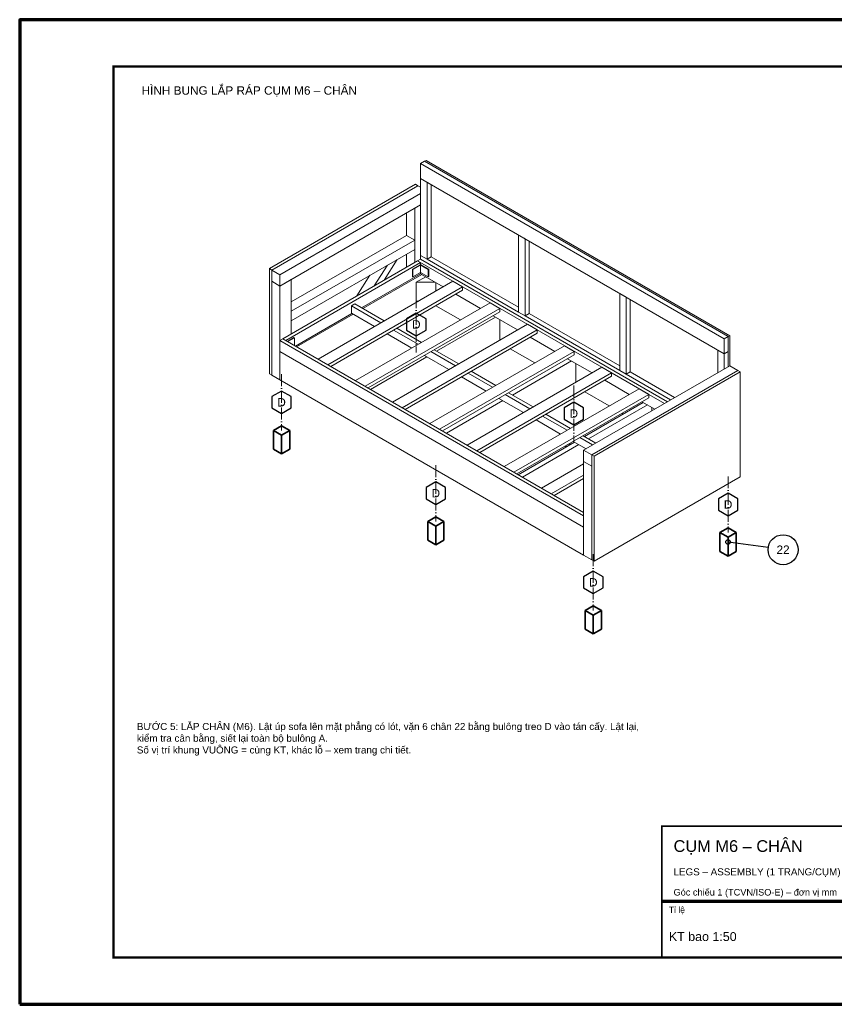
# Model space of a CAD drawing. Header units: millimetres. Extents: x 0 to 2970, y 0 to 2100.
# Tile 1 of 2: x 0 to 1738, y 0 to 2100. Entities that reach past the tile are written whole.
import ezdxf
from ezdxf.enums import TextEntityAlignment as Align

# ---------------------------------------------------------------- set-up
doc = ezdxf.new("R2010")
doc.units = ezdxf.units.MM
doc.header["$LTSCALE"] = 10
doc.linetypes.add('DASHDOT', pattern=[3.556, 2.54, -0.508, 0, -0.508])
for name, color, linetype, lineweight in [('0-KHUNG-BANVE', 7, 'CONTINUOUS', 70), ('10-PHU-KIEN', 1, 'CONTINUOUS', 25), ('4-DUONG-BUNG', 4, 'DASHDOT', 18), ('5-SO-VI-TRI', 7, 'CONTINUOUS', 25), ('6-CHU', 7, 'CONTINUOUS', 25), ('8-CUM-DA-LAP', 8, 'CONTINUOUS', 18), ('M-M6-LEGS', 30, 'CONTINUOUS', 35)]:
    doc.layers.add(name, color=color, linetype=linetype, lineweight=lineweight)
doc.styles.add('VN', font='arial.ttf')

msp = doc.modelspace()

# ---------------------------------------------------------------- linework, layer by layer
at = {"layer": '0-KHUNG-BANVE'}
msp.add_line((1370, 220), (2870, 220), dxfattribs=at)
msp.add_lwpolyline([(0, 0), (2970, 0), (2970, 2100), (0, 2100)], close=True, dxfattribs=at)
for points, const_width in [([(200, 100), (2870, 100), (2870, 2000), (200, 2000)], 5), ([(1370, 100), (2870, 100), (2870, 380), (1370, 380)], 4)]:
    msp.add_lwpolyline(points, close=True, dxfattribs=dict(at, const_width=const_width))
at = {"layer": '10-PHU-KIEN'}
for points in [[(866.991, 1462), (846.206, 1474), (825.422, 1462), (825.422, 1438), (846.206, 1426), (866.991, 1438)], [(579.471, 1296), (558.686, 1308), (537.901, 1296), (537.901, 1272), (558.686, 1260), (579.471, 1272)], [(1203.009, 1272), (1182.224, 1284), (1161.44, 1272), (1161.44, 1248), (1182.224, 1236), (1203.009, 1248)], [(908.56, 1102), (887.776, 1114), (866.991, 1102), (866.991, 1078), (887.776, 1066), (908.56, 1078)], [(1532.099, 1078), (1511.314, 1090), (1490.529, 1078), (1490.529, 1054), (1511.314, 1042), (1532.099, 1054)], [(1244.578, 912), (1223.794, 924), (1203.009, 912), (1203.009, 888), (1223.794, 876), (1244.578, 888)]]:
    msp.add_lwpolyline(points, close=True, dxfattribs=at)
at = {"layer": '4-DUONG-BUNG'}
for p, q in [((846.206, 1510), (846.206, 1390)), ((558.686, 1344), (558.686, 1224)), ((1182.224, 1320), (1182.224, 1200)), ((887.776, 1150), (887.776, 1030)), ((1511.314, 1126), (1511.314, 1006)), ((1223.794, 960), (1223.794, 840))]:
    msp.add_line(p, q, dxfattribs=at)
at = {"layer": '5-SO-VI-TRI'}
msp.add_line((1596.944, 974.008), (1511.314, 986), dxfattribs=at)
for centre, radius in [((1511.314, 986), 5), ((1628.634, 969.569), 32)]:
    msp.add_circle(centre, radius, dxfattribs=at)
at = {"layer": '8-CUM-DA-LAP'}
for p, q in [((855.213, 1793.2), (863.873, 1798.2)), ((855.213, 1761.2), (855.213, 1793.2)), ((1503, 1419.2), (855.213, 1793.2)), ((863.873, 1798.2), (866.991, 1800)), ((1511.66, 1424.2), (863.873, 1798.2)), ((1514.778, 1426), (866.991, 1800)), ((844.474, 1749), (532.705, 1569)), ((849.671, 1746), (537.901, 1566)), ((844.474, 1749), (849.671, 1746)), ((849.671, 1746), (855.213, 1742.8)), ((855.213, 1761.2), (1503, 1387.2)), ((855.213, 1597.2), (855.213, 1761.2)), ((869.07, 1589.2), (869.07, 1753.2)), ((877.73, 1594.2), (877.73, 1748.2)), ((855.213, 1729.2), (555.222, 1556)), ((555.222, 1532), (855.213, 1705.2)), ((825.422, 1640), (825.422, 1688)), ((846.35, 1700.083), (842.742, 1698)), ((842.742, 1630), (842.742, 1698)), ((579.471, 1498), (825.422, 1640)), ((842.742, 1630), (825.422, 1640)), ((1064.214, 1476.533), (1064.214, 1640.533)), ((579.471, 1478), (842.742, 1630)), ((842.742, 1610), (842.742, 1630)), ((1078.07, 1632.533), (1076.076, 1633.685)), ((1078.07, 1468.533), (1078.07, 1632.533)), ((1086.731, 1473.533), (1086.731, 1627.533)), ((579.471, 1458), (842.742, 1610)), ((825.422, 1572), (825.422, 1600)), ((842.742, 1582), (842.742, 1610)), ((855.213, 1597.2), (869.07, 1589.2)), ((855.213, 1589.2), (855.213, 1597.2)), ((848.978, 1585.6), (561.457, 1419.6)), ((855.213, 1582), (567.693, 1416)), ((756.504, 1532.21), (784.399, 1576.315)), ((777.625, 1544.404), (805.52, 1588.509)), ((837.893, 1568), (854.174, 1577.4)), ((838.932, 1567.4), (855.213, 1576.8)), ((848.978, 1585.6), (855.213, 1589.2)), ((848.978, 1585.6), (855.213, 1582)), ((1241.893, 1358.75), (848.978, 1585.6)), ((854.174, 1577.4), (855.213, 1578)), ((855.213, 1576.8), (854.174, 1577.4)), ((854.174, 1577.4), (871.494, 1567.4)), ((1381.757, 1285.2), (855.213, 1589.2)), ((855.213, 1578), (855.213, 1582)), ((872.534, 1568), (855.213, 1578)), ((855.213, 1560.8), (855.213, 1576.8)), ((869.07, 1589.2), (877.73, 1594.2)), ((1064.214, 1476.533), (869.07, 1589.2)), ((1064.214, 1486.533), (877.73, 1594.2)), ((532.705, 1569), (537.901, 1566)), ((532.705, 1345), (532.705, 1569)), ((537.901, 1566), (555.222, 1556)), ((537.901, 1542), (537.901, 1566)), ((555.222, 1532), (555.222, 1556)), ((719.259, 1510.707), (747.154, 1554.812)), ((729.466, 1485.4), (855.213, 1558)), ((857.638, 1556.6), (731.891, 1484)), ((837.893, 1552), (837.893, 1568)), ((837.893, 1568), (838.932, 1567.4)), ((838.932, 1551.4), (838.932, 1567.4)), ((838.932, 1551.4), (855.213, 1560.8)), ((855.213, 1560.8), (871.494, 1551.4)), ((855.213, 1558), (855.213, 1560.8)), ((855.213, 1558), (903.451, 1530.15)), ((871.494, 1567.4), (872.534, 1568)), ((871.494, 1551.4), (871.494, 1567.4)), ((872.534, 1552), (872.534, 1568)), ((537.901, 1542), (555.222, 1532)), ((537.901, 1342), (537.901, 1542)), ((579.471, 1546), (555.222, 1532)), ((579.471, 1430), (579.471, 1546)), ((636.715, 1376.15), (924.235, 1542.15)), ((837.893, 1552), (838.932, 1551.4)), ((846.206, 1540), (866.298, 1551.6)), ((846.206, 1540), (886.39, 1540)), ((846.206, 1500), (846.206, 1540)), ((871.494, 1551.4), (872.534, 1552)), ((887.776, 1521.1), (887.776, 1539.2)), ((945.02, 1530.15), (924.235, 1542.15)), ((555.222, 1416), (555.222, 1532)), ((657.5, 1364.15), (945.02, 1530.15)), ((663.735, 1360.55), (945.02, 1522.95)), ((930.471, 1514.55), (982.865, 1484.3)), ((945.02, 1522.95), (945.02, 1530.15)), ((1280.143, 1351.867), (1280.143, 1515.867)), ((1293.999, 1507.867), (1280.143, 1515.867)), ((707.989, 1489.8), (714.917, 1493.8)), ((777.704, 1457.55), (714.917, 1493.8)), ((716.129, 1330.3), (1003.65, 1496.3)), ((846.206, 1500), (851.229, 1500)), ((1024.434, 1484.3), (1003.65, 1496.3)), ((1293.999, 1343.867), (1293.999, 1507.867)), ((1302.66, 1348.867), (1302.66, 1502.867)), ((588.477, 1404), (708.682, 1473.4)), ((711.106, 1472), (590.902, 1402.6)), ((707.989, 1473.8), (707.989, 1489.8)), ((770.776, 1453.55), (707.989, 1489.8)), ((707.989, 1473.8), (756.919, 1445.55)), ((736.914, 1318.3), (1024.434, 1484.3)), ((743.149, 1314.7), (1024.434, 1477.1)), ((887.862, 1489.95), (940.257, 1459.7)), ((1024.434, 1477.1), (1024.434, 1484.3)), ((1064.214, 1476.533), (1078.07, 1468.533)), ((1078.07, 1468.533), (1086.731, 1473.533)), ((1280.143, 1361.867), (1086.731, 1473.533)), ((795.544, 1284.45), (1083.064, 1450.45)), ((1015.255, 1465.6), (889.508, 1393)), ((1009.885, 1468.7), (1062.28, 1438.45)), ((1024.608, 1416.7), (1024.608, 1460.2)), ((1280.143, 1351.867), (1078.07, 1468.533)), ((1103.849, 1438.45), (1083.064, 1450.45)), ((783.939, 1429.95), (836.334, 1399.7)), ((850.19, 1407.7), (797.796, 1437.95)), ((857.118, 1411.7), (804.724, 1441.95)), ((816.329, 1272.45), (1103.849, 1438.45)), ((822.564, 1268.85), (1103.849, 1431.25)), ((1103.849, 1431.25), (1103.849, 1438.45)), ((555.222, 1416), (561.457, 1419.6)), ((555.222, 1392), (555.222, 1416)), ((1203.009, 1042), (555.222, 1416)), ((1203.009, 1049.2), (561.457, 1419.6)), ((561.457, 1419.6), (567.693, 1416)), ((571.157, 1414), (585.013, 1422)), ((572.196, 1413.4), (586.052, 1421.4)), ((586.052, 1421.4), (585.013, 1422)), ((586.052, 1405.4), (586.052, 1421.4)), ((1089.3, 1422.85), (1141.694, 1392.6)), ((1503, 1419.2), (1511.66, 1424.2)), ((1503, 1387.2), (1503, 1419.2)), ((1511.66, 1424.2), (1514.778, 1426)), ((1511.66, 1392.2), (1511.66, 1424.2)), ((1514.778, 1362), (1514.778, 1426)), ((555.222, 1392), (1203.009, 1018)), ((555.222, 1332), (555.222, 1392)), ((874.959, 1238.6), (1162.479, 1404.6)), ((929.605, 1361.85), (877.21, 1392.1)), ((936.533, 1365.85), (884.138, 1396.1)), ((895.743, 1226.6), (1183.264, 1392.6)), ((1046.691, 1398.25), (1099.086, 1368)), ((1183.264, 1392.6), (1162.479, 1404.6)), ((1183.264, 1385.4), (1183.264, 1392.6)), ((1489.144, 1347.2), (1489.144, 1395.2)), ((1503, 1387.2), (1489.144, 1395.2)), ((1503, 1387.2), (1511.66, 1392.2)), ((1503, 1355.2), (1503, 1387.2)), ((1511.66, 1360.2), (1511.66, 1392.2)), ((868.723, 1381), (748.519, 1311.6)), ((863.354, 1384.1), (915.748, 1353.85)), ((901.978, 1223), (1183.264, 1385.4)), ((1177.201, 1372.1), (1051.454, 1299.5)), ((1168.714, 1377), (1221.109, 1346.75)), ((1186.554, 1326.8), (1186.554, 1366.7)), ((532.705, 1345), (537.901, 1342)), ((954.373, 1192.75), (1241.893, 1358.75)), ((1009.019, 1316), (956.625, 1346.25)), ((1015.947, 1320), (963.553, 1350.25)), ((975.158, 1180.75), (1262.678, 1346.75)), ((1514.778, 1362), (1203.009, 1182)), ((1532.099, 1352), (1220.329, 1172)), ((1537.295, 1349), (1225.526, 1169)), ((1262.678, 1346.75), (1241.893, 1358.75)), ((1341.591, 1301.189), (1250.292, 1353.901)), ((1262.678, 1339.55), (1262.678, 1346.75)), ((1280.143, 1351.867), (1293.999, 1343.867)), ((1293.999, 1343.867), (1302.66, 1348.867)), ((1397.345, 1294.2), (1302.66, 1348.867)), ((1514.778, 1362), (1532.099, 1352)), ((1532.099, 1352), (1537.295, 1349)), ((1537.295, 1125), (1537.295, 1349)), ((537.901, 1342), (555.222, 1332)), ((555.222, 1332), (1203.009, 958)), ((942.768, 1338.25), (995.163, 1308)), ((981.393, 1177.15), (1262.678, 1339.55)), ((1248.129, 1331.15), (1300.523, 1300.9)), ((1388.685, 1289.2), (1293.999, 1343.867)), ((1033.788, 1146.9), (1321.308, 1312.9)), ((1095.362, 1274.15), (1042.967, 1304.4)), ((1205.52, 1306.55), (1257.915, 1276.3)), ((1342.093, 1300.9), (1321.308, 1312.9)), ((1030.67, 1287.5), (910.466, 1218.1)), ((1022.183, 1292.4), (1074.577, 1262.15)), ((1088.434, 1270.15), (1036.039, 1300.4)), ((1054.572, 1134.9), (1342.093, 1300.9)), ((1060.808, 1131.3), (1342.093, 1293.7)), ((1330.488, 1283.6), (1204.741, 1211)), ((1327.543, 1285.3), (1354.737, 1269.6)), ((1342.093, 1293.7), (1342.093, 1300.9)), ((1375.521, 1281.6), (1342.093, 1300.9)), ((1339.148, 1278.6), (1213.401, 1206)), ((1284.935, 1260.7), (1287.879, 1259)), ((1348.501, 1266), (1348.501, 1273.2)), ((1101.597, 1246.55), (1153.992, 1216.3)), ((1167.848, 1224.3), (1115.454, 1254.55)), ((1174.777, 1228.3), (1122.382, 1258.55)), ((1183.956, 1199), (1063.752, 1129.6)), ((1181.012, 1200.7), (1208.205, 1185)), ((1222.061, 1193), (1194.868, 1208.7)), ((1228.99, 1197), (1201.796, 1212.7)), ((1192.617, 1194), (1072.412, 1124.6)), ((1203.009, 1182), (1220.329, 1172)), ((1203.009, 1158), (1203.009, 1182)), ((1203.009, 1158), (1220.329, 1148)), ((1203.009, 958), (1203.009, 1158)), ((1220.329, 1172), (1225.526, 1169)), ((1220.329, 948), (1220.329, 1172)), ((1225.526, 945), (1225.526, 1169)), ((1113.202, 1101.05), (1203.009, 1152.9)), ((1133.987, 1089.05), (1203.009, 1128.9)), ((1140.222, 1085.45), (1203.009, 1121.7)), ((1225.526, 945), (1537.295, 1125)), ((1203.009, 958), (1220.329, 948)), ((1220.329, 948), (1225.526, 945))]:
    msp.add_line(p, q, dxfattribs=at)
at = {"layer": 'M-M6-LEGS'}
for p, q in [((541.366, 1224), (558.686, 1234)), ((541.366, 1184), (541.366, 1224)), ((558.686, 1214), (541.366, 1224)), ((576.007, 1224), (558.686, 1234)), ((558.686, 1214), (576.007, 1224)), ((576.007, 1184), (576.007, 1224)), ((558.686, 1174), (558.686, 1214)), ((541.366, 1184), (558.686, 1174)), ((558.686, 1174), (576.007, 1184)), ((1164.904, 1188), (1164.904, 1191.4)), ((1175.296, 1194), (1172.352, 1195.7)), ((870.455, 1030), (887.776, 1040)), ((870.455, 990), (870.455, 1030)), ((887.776, 1020), (870.455, 1030)), ((905.096, 1030), (887.776, 1040)), ((887.776, 1020), (905.096, 1030)), ((905.096, 990), (905.096, 1030)), ((887.776, 980), (887.776, 1020)), ((1493.993, 1006), (1511.314, 1016)), ((1528.634, 1006), (1511.314, 1016)), ((870.455, 990), (887.776, 980)), ((887.776, 980), (905.096, 990)), ((1493.993, 966), (1493.993, 1006)), ((1511.314, 996), (1493.993, 1006)), ((1511.314, 996), (1528.634, 1006)), ((1511.314, 956), (1511.314, 996)), ((1528.634, 966), (1528.634, 1006)), ((1493.993, 966), (1511.314, 956)), ((1511.314, 956), (1528.634, 966)), ((1206.473, 840), (1223.794, 850)), ((1206.473, 800), (1206.473, 840)), ((1223.794, 830), (1206.473, 840)), ((1241.114, 840), (1223.794, 850)), ((1223.794, 830), (1241.114, 840)), ((1241.114, 800), (1241.114, 840)), ((1223.794, 790), (1223.794, 830)), ((1206.473, 800), (1223.794, 790)), ((1223.794, 790), (1241.114, 800))]:
    msp.add_line(p, q, dxfattribs=at)

# ---------------------------------------------------------------- texts
at = {"layer": '10-PHU-KIEN', "style": 'VN'}
for p in [(846.206, 1450), (558.686, 1284), (1182.224, 1260), (887.776, 1090), (1511.314, 1066), (1223.794, 900)]:
    msp.add_text('D', height=18, dxfattribs=at).set_placement(p, align=Align.MIDDLE_CENTER)
at = {"layer": '5-SO-VI-TRI', "style": 'VN'}
msp.add_text('22', height=18, dxfattribs=at).set_placement((1628.634, 969.569), align=Align.MIDDLE_CENTER)
at = {"layer": '6-CHU', "style": 'VN'}
for s, height, p in [('HÌNH BUNG LẮP RÁP CỤM M6 – CHÂN', 18, (260, 1940)), ('CỤM M6 – CHÂN', 25, (1395, 325)), ('LEGS – ASSEMBLY (1 TRANG/CỤM)', 15, (1395, 275)), ('Góc chiếu 1 (TCVN/ISO-E) – đơn vị mm', 14, (1395, 232)), ('Tỉ lệ', 13, (1385, 195)), ('KT bao 1:50', 19, (1385, 135))]:
    msp.add_text(s, height=height, dxfattribs=at).set_placement(p)
at = {"layer": '6-CHU', "insert": (250, 600), "char_height": 15, "width": 1080, "attachment_point": 1, "style": 'VN'}
msp.add_mtext('BƯỚC 5: LẮP CHÂN (M6). Lật úp sofa lên mặt phẳng có lót, vặn 6 chân 22 bằng bulông treo D vào tán cấy. Lật lại, kiểm tra cân bằng, siết lại toàn bộ bulông A.\\PSố vị trí khung VUÔNG = cùng KT, khác lỗ – xem trang chi tiết.', dxfattribs=at)

doc.saveas('drawing.dxf')
